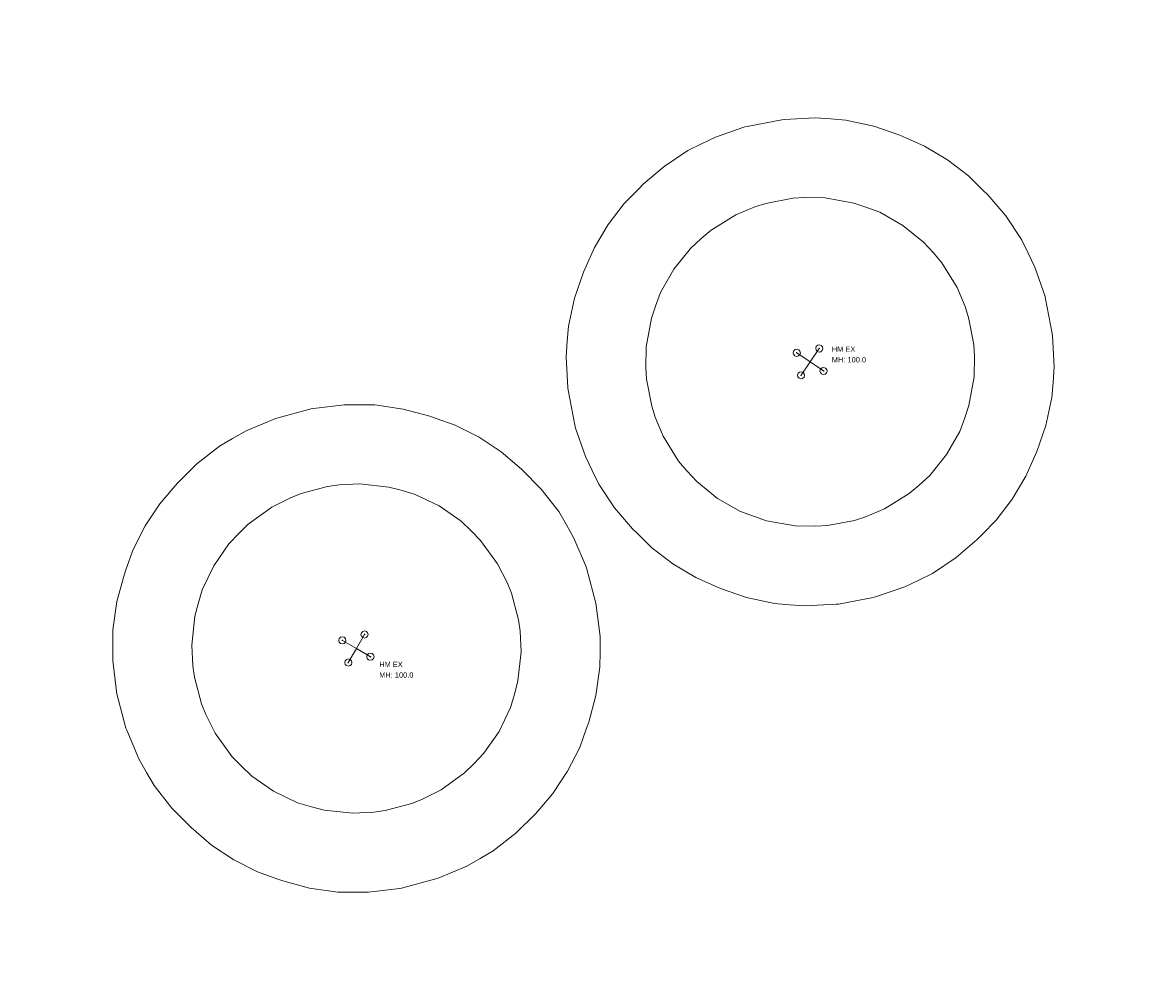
# Model space of a CAD drawing. Extents: x -62 to 9200, y 444 to 4096.
# Tile 1 of 32: x -62 to 787, y 1382 to 2105. Entities that reach past the tile are written whole.
import ezdxf

# ---------------------------------------------------------------- set-up
doc = ezdxf.new("R2010")
doc.units = 0
doc.header["$MEASUREMENT"] = 0
for name, color, linetype, lineweight in [('AGI32-Project_1-LUMINAIRE', 7, 'Continuous', 0), ('AGI32-Project_1-POLE_PENDANT', 7, 'Continuous', 0), ('AGI32-Project_1-TEMPLATE', 7, 'Continuous', 0)]:
    doc.layers.add(name, color=color, linetype=linetype, lineweight=lineweight)
doc.styles.add('AGI32-Arial', font='arial.ttf')

# ---------------------------------------------------------------- blocks, each defined once
blk = doc.blocks.new('AGI32-IDxl7hnj-Project_1-LUMINAIRE-HM EX_Symbol')
at = {"layer": 'AGI32-Project_1-LUMINAIRE', "color": 7, "linetype": 'ByBlock', "lineweight": 0}
for p, q in [((-0.9, 0), (-0.78, 0.45)), ((-0.9, 0, 0.15), (-0.78, 0.45, 0.15)), ((-0.78, 0.45), (-0.9, 0)), ((-0.78, 0.45, 0.15), (-0.9, 0, 0.15)), ((-0.9, 0, 0.15), (-0.78, 0.45, 0.15)), ((-0.78, 0.45, 0.45), (-0.9, 0, 0.45)), ((-0.9, 0, 0.45), (-0.78, 0.45, 0.45)), ((-0.78, 0.45, 0.15), (-0.9, 0, 0.15)), ((-0.78, -0.45), (-0.9, 0)), ((-0.78, -0.45, 0.15), (-0.9, 0, 0.15)), ((-0.9, 0, 0.15), (-0.9, 0)), ((-0.9, 0), (-0.78, -0.45)), ((-0.9, 0), (-0.9, 0, 0.15)), ((-0.9, 0, 0.15), (-0.78, -0.45, 0.15)), ((-0.78, -0.45, 0.15), (-0.9, 0, 0.15)), ((-0.9, 0, 0.45), (-0.78, -0.45, 0.45)), ((-0.78, -0.45, 0.45), (-0.9, 0, 0.45)), ((-0.9, 0, 0.45), (-0.9, 0, 0.15)), ((-0.9, 0, 0.15), (-0.78, -0.45, 0.15)), ((-0.9, 0, 0.15), (-0.9, 0, 0.45)), ((-0.78, 0.45), (-0.45, 0.78)), ((-0.78, 0.45, 0.15), (-0.45, 0.78, 0.15)), ((-0.45, 0.78), (-0.78, 0.45)), ((-0.45, 0.78, 0.15), (-0.78, 0.45, 0.15)), ((-0.78, 0.45, 0.15), (-0.45, 0.78, 0.15)), ((-0.45, 0.78, 0.45), (-0.78, 0.45, 0.45)), ((-0.78, 0.45, 0.45), (-0.45, 0.78, 0.45)), ((-0.45, 0.78, 0.15), (-0.78, 0.45, 0.15)), ((-0.78, 0.45, 0.15), (-0.78, 0.45)), ((-0.78, 0.45), (-0.78, 0.45, 0.15)), ((-0.78, 0.45, 0.45), (-0.78, 0.45, 0.15)), ((-0.78, 0.45, 0.15), (-0.78, 0.45, 0.45)), ((-0.45, 0.78), (0, 0.9)), ((-0.45, 0.78, 0.15), (0, 0.9, 0.15)), ((0, 0.9), (-0.45, 0.78)), ((0, 0.9, 0.15), (-0.45, 0.78, 0.15)), ((-0.45, 0.78, 0.15), (0, 0.9, 0.15)), ((0, 0.9, 0.45), (-0.45, 0.78, 0.45)), ((-0.45, 0.78, 0.45), (0, 0.9, 0.45)), ((0, 0.9, 0.15), (-0.45, 0.78, 0.15)), ((-0.45, 0.78, 0.15), (-0.45, 0.78)), ((-0.45, 0.78), (-0.45, 0.78, 0.15)), ((-0.45, 0.78, 0.45), (-0.45, 0.78, 0.15)), ((-0.45, 0.78, 0.15), (-0.45, 0.78, 0.45)), ((-0.1, 0), (0.1, 0)), ((0, 0.9), (0.45, 0.78)), ((0, 0.9, 0.15), (0, 0.9)), ((0, 0.9), (0, 0.9, 0.15)), ((0, 0.9, 0.15), (0.45, 0.78, 0.15)), ((0.45, 0.78), (0, 0.9)), ((0.45, 0.78, 0.15), (0, 0.9, 0.15)), ((0, 0.9, 0.15), (0.45, 0.78, 0.15)), ((0.45, 0.78, 0.45), (0, 0.9, 0.45)), ((0, 0.9, 0.45), (0, 0.9, 0.15)), ((0, 0.9, 0.15), (0, 0.9, 0.45)), ((0, 0.9, 0.45), (0.45, 0.78, 0.45)), ((0.45, 0.78, 0.15), (0, 0.9, 0.15)), ((0, -0.1), (0, 0.1)), ((0, 0.1), (0.1, 0)), ((0, -0.1), (0.1, 0)), ((0.45, 0.78), (0.78, 0.45)), ((0.45, 0.78, 0.15), (0.45, 0.78)), ((0.45, 0.78), (0.45, 0.78, 0.15)), ((0.45, 0.78, 0.15), (0.78, 0.45, 0.15)), ((0.78, 0.45), (0.45, 0.78)), ((0.78, 0.45, 0.15), (0.45, 0.78, 0.15)), ((0.45, 0.78, 0.15), (0.78, 0.45, 0.15)), ((0.78, 0.45, 0.45), (0.45, 0.78, 0.45)), ((0.45, 0.78, 0.45), (0.45, 0.78, 0.15)), ((0.45, 0.78, 0.15), (0.45, 0.78, 0.45)), ((0.45, 0.78, 0.45), (0.78, 0.45, 0.45)), ((0.78, 0.45, 0.15), (0.45, 0.78, 0.15)), ((0.78, 0.45), (0.9, 0)), ((0.78, 0.45, 0.15), (0.78, 0.45)), ((0.78, 0.45), (0.78, 0.45, 0.15)), ((0.78, 0.45, 0.15), (0.9, 0, 0.15)), ((0.9, 0), (0.78, 0.45)), ((0.9, 0, 0.15), (0.78, 0.45, 0.15)), ((0.78, 0.45, 0.15), (0.9, 0, 0.15)), ((0.9, 0, 0.45), (0.78, 0.45, 0.45)), ((0.78, 0.45, 0.45), (0.78, 0.45, 0.15)), ((0.78, 0.45, 0.15), (0.78, 0.45, 0.45)), ((0.78, 0.45, 0.45), (0.9, 0, 0.45)), ((0.9, 0, 0.15), (0.78, 0.45, 0.15)), ((0.9, 0), (0.78, -0.45)), ((0.9, 0, 0.15), (0.78, -0.45, 0.15)), ((0.78, -0.45), (0.9, 0)), ((0.78, -0.45, 0.15), (0.9, 0, 0.15)), ((0.9, 0, 0.15), (0.78, -0.45, 0.15)), ((0.78, -0.45, 0.45), (0.9, 0, 0.45)), ((0.9, 0, 0.45), (0.78, -0.45, 0.45)), ((0.78, -0.45, 0.15), (0.9, 0, 0.15)), ((0.9, 0), (0.9, 0, 0.15)), ((0.9, 0, 0.15), (0.9, 0)), ((0.9, 0, 0.15), (0.9, 0, 0.45)), ((0.9, 0, 0.45), (0.9, 0, 0.15)), ((-0.45, -0.78), (-0.78, -0.45)), ((-0.45, -0.78, 0.15), (-0.78, -0.45, 0.15)), ((-0.78, -0.45, 0.15), (-0.78, -0.45)), ((-0.78, -0.45), (-0.45, -0.78)), ((-0.78, -0.45), (-0.78, -0.45, 0.15)), ((-0.78, -0.45, 0.15), (-0.45, -0.78, 0.15)), ((-0.45, -0.78, 0.15), (-0.78, -0.45, 0.15)), ((-0.78, -0.45, 0.45), (-0.45, -0.78, 0.45)), ((-0.45, -0.78, 0.45), (-0.78, -0.45, 0.45)), ((-0.78, -0.45, 0.45), (-0.78, -0.45, 0.15)), ((-0.78, -0.45, 0.15), (-0.45, -0.78, 0.15)), ((-0.78, -0.45, 0.15), (-0.78, -0.45, 0.45)), ((0, -0.9), (-0.45, -0.78)), ((0, -0.9, 0.15), (-0.45, -0.78, 0.15)), ((-0.45, -0.78, 0.15), (-0.45, -0.78)), ((-0.45, -0.78), (0, -0.9)), ((-0.45, -0.78), (-0.45, -0.78, 0.15)), ((-0.45, -0.78, 0.15), (0, -0.9, 0.15)), ((0, -0.9, 0.15), (-0.45, -0.78, 0.15)), ((-0.45, -0.78, 0.45), (0, -0.9, 0.45)), ((0, -0.9, 0.45), (-0.45, -0.78, 0.45)), ((-0.45, -0.78, 0.45), (-0.45, -0.78, 0.15)), ((-0.45, -0.78, 0.15), (0, -0.9, 0.15)), ((-0.45, -0.78, 0.15), (-0.45, -0.78, 0.45)), ((0.45, -0.78), (0, -0.9)), ((0.45, -0.78, 0.15), (0, -0.9, 0.15)), ((0, -0.9), (0.45, -0.78)), ((0, -0.9, 0.15), (0.45, -0.78, 0.15)), ((0.45, -0.78, 0.15), (0, -0.9, 0.15)), ((0, -0.9, 0.45), (0.45, -0.78, 0.45)), ((0.45, -0.78, 0.45), (0, -0.9, 0.45)), ((0, -0.9, 0.15), (0.45, -0.78, 0.15)), ((0, -0.9, 0.15), (0, -0.9)), ((0, -0.9), (0, -0.9, 0.15)), ((0, -0.9, 0.45), (0, -0.9, 0.15)), ((0, -0.9, 0.15), (0, -0.9, 0.45)), ((0.78, -0.45), (0.45, -0.78)), ((0.78, -0.45, 0.15), (0.45, -0.78, 0.15)), ((0.45, -0.78), (0.78, -0.45)), ((0.45, -0.78, 0.15), (0.78, -0.45, 0.15)), ((0.78, -0.45, 0.15), (0.45, -0.78, 0.15)), ((0.45, -0.78, 0.45), (0.78, -0.45, 0.45)), ((0.78, -0.45, 0.45), (0.45, -0.78, 0.45)), ((0.45, -0.78, 0.15), (0.78, -0.45, 0.15)), ((0.45, -0.78, 0.15), (0.45, -0.78)), ((0.45, -0.78), (0.45, -0.78, 0.15)), ((0.45, -0.78, 0.45), (0.45, -0.78, 0.15)), ((0.45, -0.78, 0.15), (0.45, -0.78, 0.45)), ((0.78, -0.45, 0.15), (0.78, -0.45)), ((0.78, -0.45), (0.78, -0.45, 0.15)), ((0.78, -0.45, 0.45), (0.78, -0.45, 0.15)), ((0.78, -0.45, 0.15), (0.78, -0.45, 0.45))]:
    blk.add_line(p, q, dxfattribs=at)
blk = doc.blocks.new('AGI32-IDxl7hnj-Project_1-LUMINAIRE-HM EX_1-1')
at = {"layer": 'AGI32-Project_1-LUMINAIRE', "color": 7, "linetype": 'ByBlock', "lineweight": 0, "xscale": 3, "yscale": 3, "zscale": 3}
blk.add_blockref('AGI32-IDxl7hnj-Project_1-LUMINAIRE-HM EX_Symbol', (0, 0), dxfattribs=at)
blk = doc.blocks.new('AGI32-IDxl7hnj-Project_1-LUMINAIRE-HM EX_1-2')
at = {"layer": 'AGI32-Project_1-LUMINAIRE', "color": 7, "linetype": 'ByBlock', "lineweight": 0, "xscale": 3, "yscale": 3, "zscale": 3}
blk.add_blockref('AGI32-IDxl7hnj-Project_1-LUMINAIRE-HM EX_Symbol', (0, 0), dxfattribs=at)
blk = doc.blocks.new('AGI32-IDxl7hnj-Project_1-LUMINAIRE-HM EX_1-3')
at = {"layer": 'AGI32-Project_1-LUMINAIRE', "color": 7, "linetype": 'ByBlock', "lineweight": 0, "xscale": 3, "yscale": 3, "zscale": 3}
blk.add_blockref('AGI32-IDxl7hnj-Project_1-LUMINAIRE-HM EX_Symbol', (0, 0), dxfattribs=at)
blk = doc.blocks.new('AGI32-IDxl7hnj-Project_1-LUMINAIRE-HM EX_1-4')
at = {"layer": 'AGI32-Project_1-LUMINAIRE', "color": 7, "linetype": 'ByBlock', "lineweight": 0, "xscale": 3, "yscale": 3, "zscale": 3}
blk.add_blockref('AGI32-IDxl7hnj-Project_1-LUMINAIRE-HM EX_Symbol', (0, 0), dxfattribs=at)
blk = doc.blocks.new('AGI32-IDxl7hnj-Project_1-LUMINAIRE-HM EX_1_Labels')
at = {"layer": 'AGI32-Project_1-LUMINAIRE', "color": 7, "linetype": 'ByBlock', "lineweight": 0, "char_height": 4, "attachment_point": 1, "style": 'AGI32-Arial'}
for s, insert in [('HM EX', (17.2, -9.93, 100)), ('MH: 100.0', (17.2, -17.93, 100))]:
    blk.add_mtext(s, dxfattribs=dict(at, insert=insert))
blk = doc.blocks.new('AGI32-IDxl7hnj-Project_1-LUMINAIRE-HM EX_Template2')
at = {"layer": 'AGI32-Project_1-TEMPLATE', "color": 1, "linetype": 'ByBlock', "lineweight": 0}
for p, q in [((-60.05, 173.84, -100), (-40.03, 179.26, -100)), ((-40.03, 179.26, -100), (-35.11, 180.13, -100)), ((-35.11, 180.13, -100), (-20.02, 182.93, -100)), ((-20.02, 182.93, -100), (0, 184.07, -100)), ((0, 184.07, -100), (20.01, 182.93, -100)), ((20.01, 182.93, -100), (35.11, 180.13, -100)), ((35.11, 180.13, -100), (40.03, 179.26, -100)), ((40.03, 179.26, -100), (60.04, 173.84, -100)), ((-80.06, 165.77, -100), (-60.05, 173.84, -100)), ((60.04, 173.84, -100), (80.06, 165.77, -100)), ((-89.98, 160.12, -100), (-80.06, 165.77, -100)), ((80.06, 165.77, -100), (89.98, 160.12, -100)), ((-118.79, 140.1, -100), (-100.08, 154.22, -100)), ((-100.08, 154.22, -100), (-89.98, 160.12, -100)), ((89.98, 160.12, -100), (100.07, 154.22, -100)), ((100.07, 154.22, -100), (118.79, 140.1, -100)), ((-139, 120.09, -100), (-120.09, 139, -100)), ((-120.09, 139, -100), (-118.79, 140.1, -100)), ((118.79, 140.1, -100), (120.09, 139, -100)), ((120.09, 139, -100), (139, 120.09, -100)), ((-140.11, 118.79, -100), (-139, 120.09, -100)), ((139, 120.09, -100), (140.1, 118.79, -100)), ((-154.22, 100.07, -100), (-140.11, 118.79, -100)), ((140.1, 118.79, -100), (154.22, 100.07, -100)), ((-160.12, 89.98, -100), (-154.22, 100.07, -100)), ((154.22, 100.07, -100), (160.12, 89.98, -100)), ((-165.77, 80.06, -100), (-160.12, 89.98, -100)), ((160.12, 89.98, -100), (165.77, 80.06, -100)), ((-173.84, 60.04, -100), (-165.77, 80.06, -100)), ((165.77, 80.06, -100), (173.84, 60.04, -100)), ((-179.26, 40.03, -100), (-173.84, 60.04, -100)), ((173.84, 60.04, -100), (179.26, 40.03, -100)), ((-182.93, 20.01, -100), (-180.14, 35.11, -100)), ((-180.14, 35.11, -100), (-179.26, 40.03, -100)), ((179.26, 40.03, -100), (180.13, 35.11, -100)), ((180.13, 35.11, -100), (182.93, 20.01, -100)), ((-184.07, 0, -100), (-182.93, 20.01, -100)), ((182.93, 20.01, -100), (184.07, 0, -100)), ((-182.93, -20.02, -100), (-184.07, 0, -100)), ((184.07, 0, -100), (182.93, -20.02, -100)), ((-180.14, -35.11, -100), (-182.93, -20.02, -100)), ((182.93, -20.02, -100), (180.13, -35.11, -100)), ((-179.26, -40.03, -100), (-180.14, -35.11, -100)), ((-173.84, -60.05, -100), (-179.26, -40.03, -100)), ((179.26, -40.03, -100), (173.84, -60.05, -100)), ((180.13, -35.11, -100), (179.26, -40.03, -100)), ((-165.77, -80.06, -100), (-173.84, -60.05, -100)), ((173.84, -60.05, -100), (165.77, -80.06, -100)), ((-160.12, -89.98, -100), (-165.77, -80.06, -100)), ((165.77, -80.06, -100), (160.12, -89.98, -100)), ((-154.22, -100.08, -100), (-160.12, -89.98, -100)), ((160.12, -89.98, -100), (154.22, -100.08, -100)), ((-140.11, -118.79, -100), (-154.22, -100.08, -100)), ((154.22, -100.08, -100), (140.1, -118.79, -100)), ((-139, -120.09, -100), (-140.11, -118.79, -100)), ((140.1, -118.79, -100), (139, -120.09, -100)), ((-120.09, -139, -100), (-139, -120.09, -100)), ((139, -120.09, -100), (120.09, -139, -100)), ((-118.79, -140.11, -100), (-120.09, -139, -100)), ((-100.08, -154.22, -100), (-118.79, -140.11, -100)), ((118.79, -140.11, -100), (100.07, -154.22, -100)), ((120.09, -139, -100), (118.79, -140.11, -100)), ((-89.98, -160.12, -100), (-100.08, -154.22, -100)), ((-80.06, -165.77, -100), (-89.98, -160.12, -100)), ((89.98, -160.12, -100), (80.06, -165.77, -100)), ((100.07, -154.22, -100), (89.98, -160.12, -100)), ((-60.05, -173.84, -100), (-80.06, -165.77, -100)), ((80.06, -165.77, -100), (60.04, -173.84, -100)), ((-40.03, -179.26, -100), (-60.05, -173.84, -100)), ((60.04, -173.84, -100), (40.03, -179.26, -100)), ((-35.11, -180.14, -100), (-40.03, -179.26, -100)), ((-20.02, -182.93, -100), (-35.11, -180.14, -100)), ((0, -184.07, -100), (-20.02, -182.93, -100)), ((20.01, -182.93, -100), (0, -184.07, -100)), ((35.11, -180.14, -100), (20.01, -182.93, -100)), ((40.03, -179.26, -100), (35.11, -180.14, -100))]:
    blk.add_line(p, q, dxfattribs=at)
at = {"layer": 'AGI32-Project_1-TEMPLATE', "color": 5, "linetype": 'ByBlock', "lineweight": 0}
for p, q in [((-40.03, 117.49, -100), (-30.7, 120.09, -100)), ((-30.7, 120.09, -100), (-20.02, 122.71, -100)), ((-20.02, 122.71, -100), (0, 124.3, -100)), ((0, 124.3, -100), (20.01, 122.71, -100)), ((20.01, 122.71, -100), (30.7, 120.09, -100)), ((30.7, 120.09, -100), (40.03, 117.49, -100)), ((-60.05, 108.59, -100), (-40.03, 117.49, -100)), ((40.03, 117.49, -100), (60.04, 108.59, -100)), ((-73.21, 100.07, -100), (-60.05, 108.59, -100)), ((60.04, 108.59, -100), (73.21, 100.07, -100)), ((-94.69, 80.06, -100), (-80.06, 94.69, -100)), ((-80.06, 94.69, -100), (-73.21, 100.07, -100)), ((73.21, 100.07, -100), (80.06, 94.69, -100)), ((80.06, 94.69, -100), (94.69, 80.06, -100)), ((-100.08, 73.21, -100), (-94.69, 80.06, -100)), ((94.69, 80.06, -100), (100.07, 73.21, -100)), ((-108.59, 60.04, -100), (-100.08, 73.21, -100)), ((100.07, 73.21, -100), (108.59, 60.04, -100)), ((-117.49, 40.03, -100), (-108.59, 60.04, -100)), ((108.59, 60.04, -100), (117.49, 40.03, -100)), ((-120.09, 30.7, -100), (-117.49, 40.03, -100)), ((117.49, 40.03, -100), (120.09, 30.7, -100)), ((-122.71, 20.01, -100), (-120.09, 30.7, -100)), ((120.09, 30.7, -100), (122.71, 20.01, -100)), ((-124.3, 0, -100), (-122.71, 20.01, -100)), ((122.71, 20.01, -100), (124.3, 0, -100)), ((-122.71, -20.02, -100), (-124.3, 0, -100)), ((124.3, 0, -100), (122.71, -20.02, -100)), ((-120.09, -30.7, -100), (-122.71, -20.02, -100)), ((122.71, -20.02, -100), (120.09, -30.7, -100)), ((-117.49, -40.03, -100), (-120.09, -30.7, -100)), ((120.09, -30.7, -100), (117.49, -40.03, -100)), ((-108.59, -60.05, -100), (-117.49, -40.03, -100)), ((117.49, -40.03, -100), (108.59, -60.05, -100)), ((-100.08, -73.21, -100), (-108.59, -60.05, -100)), ((108.59, -60.05, -100), (100.07, -73.21, -100)), ((-94.69, -80.06, -100), (-100.08, -73.21, -100)), ((100.07, -73.21, -100), (94.69, -80.06, -100)), ((-80.06, -94.69, -100), (-94.69, -80.06, -100)), ((94.69, -80.06, -100), (80.06, -94.69, -100)), ((-73.21, -100.08, -100), (-80.06, -94.69, -100)), ((-60.05, -108.59, -100), (-73.21, -100.08, -100)), ((73.21, -100.08, -100), (60.04, -108.59, -100)), ((80.06, -94.69, -100), (73.21, -100.08, -100)), ((-40.03, -117.49, -100), (-60.05, -108.59, -100)), ((60.04, -108.59, -100), (40.03, -117.49, -100)), ((-30.7, -120.09, -100), (-40.03, -117.49, -100)), ((40.03, -117.49, -100), (30.7, -120.09, -100)), ((-20.02, -122.71, -100), (-30.7, -120.09, -100)), ((0, -124.3, -100), (-20.02, -122.71, -100)), ((20.01, -122.71, -100), (0, -124.3, -100)), ((30.7, -120.09, -100), (20.01, -122.71, -100))]:
    blk.add_line(p, q, dxfattribs=at)
blk = doc.blocks.new('AGI32-IDxl7hnj-Project_1-LUMINAIRE-HM EX_1')
at = {"layer": 'AGI32-Project_1-POLE_PENDANT', "color": 7, "linetype": 'ByBlock', "lineweight": 0}
for q in [(0, 12.207), (-12.207, 0), (12.207, 0), (0, -12.207), (0, 0, -100)]:
    blk.add_line((0, 0), q, dxfattribs=at)
at = {"layer": 'AGI32-Project_1-LUMINAIRE', "color": 7, "linetype": 'ByBlock', "lineweight": 0}
for name, p, rotation in [('AGI32-IDxl7hnj-Project_1-LUMINAIRE-HM EX_1-2', (0, 12.207), 90.00007750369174), ('AGI32-IDxl7hnj-Project_1-LUMINAIRE-HM EX_1_Labels', (0, 0, -100), 30.13872350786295), ('AGI32-IDxl7hnj-Project_1-LUMINAIRE-HM EX_1-3', (-12.207, 0), 180.0001550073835), ('AGI32-IDxl7hnj-Project_1-LUMINAIRE-HM EX_1-4', (0, -12.207), 270.0002325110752)]:
    blk.add_blockref(name, p, dxfattribs=dict(at, rotation=rotation))
blk.add_blockref('AGI32-IDxl7hnj-Project_1-LUMINAIRE-HM EX_1-1', (12.207, 0), dxfattribs=at)
at = {"layer": 'AGI32-Project_1-TEMPLATE', "color": 7, "linetype": 'ByBlock', "lineweight": 0}
blk.add_blockref('AGI32-IDxl7hnj-Project_1-LUMINAIRE-HM EX_Template2', (0, 0), dxfattribs=at)
blk = doc.blocks.new('AGI32-IDxl7hnj-Project_1-LUMINAIRE-HM EX_2-1')
at = {"layer": 'AGI32-Project_1-LUMINAIRE', "color": 7, "linetype": 'ByBlock', "lineweight": 0, "xscale": 3, "yscale": 3, "zscale": 3}
blk.add_blockref('AGI32-IDxl7hnj-Project_1-LUMINAIRE-HM EX_Symbol', (0, 0), dxfattribs=at)
blk = doc.blocks.new('AGI32-IDxl7hnj-Project_1-LUMINAIRE-HM EX_2-2')
at = {"layer": 'AGI32-Project_1-LUMINAIRE', "color": 7, "linetype": 'ByBlock', "lineweight": 0, "xscale": 3, "yscale": 3, "zscale": 3}
blk.add_blockref('AGI32-IDxl7hnj-Project_1-LUMINAIRE-HM EX_Symbol', (0, 0), dxfattribs=at)
blk = doc.blocks.new('AGI32-IDxl7hnj-Project_1-LUMINAIRE-HM EX_2-3')
at = {"layer": 'AGI32-Project_1-LUMINAIRE', "color": 7, "linetype": 'ByBlock', "lineweight": 0, "xscale": 3, "yscale": 3, "zscale": 3}
blk.add_blockref('AGI32-IDxl7hnj-Project_1-LUMINAIRE-HM EX_Symbol', (0, 0), dxfattribs=at)
blk = doc.blocks.new('AGI32-IDxl7hnj-Project_1-LUMINAIRE-HM EX_2-4')
at = {"layer": 'AGI32-Project_1-LUMINAIRE', "color": 7, "linetype": 'ByBlock', "lineweight": 0, "xscale": 3, "yscale": 3, "zscale": 3}
blk.add_blockref('AGI32-IDxl7hnj-Project_1-LUMINAIRE-HM EX_Symbol', (0, 0), dxfattribs=at)
blk = doc.blocks.new('AGI32-IDxl7hnj-Project_1-LUMINAIRE-HM EX_2_Labels')
at = {"layer": 'AGI32-Project_1-LUMINAIRE', "color": 7, "linetype": 'ByBlock', "lineweight": 0, "char_height": 4, "attachment_point": 1, "style": 'AGI32-Arial'}
for s, insert in [('HM EX', (16.34, 11.57, 100)), ('MH: 100.0', (16.34, 3.57, 100))]:
    blk.add_mtext(s, dxfattribs=dict(at, insert=insert))
blk = doc.blocks.new('AGI32-IDxl7hnj-Project_1-LUMINAIRE-HM EX_2')
at = {"layer": 'AGI32-Project_1-POLE_PENDANT', "color": 7, "linetype": 'ByBlock', "lineweight": 0}
for q in [(0, 12.207), (-12.207, 0), (12.207, 0), (0, -12.207), (0, 0, -100)]:
    blk.add_line((0, 0), q, dxfattribs=at)
at = {"layer": 'AGI32-Project_1-LUMINAIRE', "color": 7, "linetype": 'ByBlock', "lineweight": 0}
for name, p, rotation in [('AGI32-IDxl7hnj-Project_1-LUMINAIRE-HM EX_2_Labels', (0, 0, -100), 34.17971209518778), ('AGI32-IDxl7hnj-Project_1-LUMINAIRE-HM EX_2-2', (0, 12.207), 90.00007750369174), ('AGI32-IDxl7hnj-Project_1-LUMINAIRE-HM EX_2-3', (-12.207, 0), 180.0001550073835), ('AGI32-IDxl7hnj-Project_1-LUMINAIRE-HM EX_2-4', (0, -12.207), 270.0002325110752)]:
    blk.add_blockref(name, p, dxfattribs=dict(at, rotation=rotation))
blk.add_blockref('AGI32-IDxl7hnj-Project_1-LUMINAIRE-HM EX_2-1', (12.207, 0), dxfattribs=at)
at = {"layer": 'AGI32-Project_1-TEMPLATE', "color": 7, "linetype": 'ByBlock', "lineweight": 0}
blk.add_blockref('AGI32-IDxl7hnj-Project_1-LUMINAIRE-HM EX_Template2', (0, 0), dxfattribs=at)

msp = doc.modelspace()

# ---------------------------------------------------------------- block references
at = {"layer": 'AGI32-Project_1-LUMINAIRE', "color": 7, "linetype": 'Continuous', "lineweight": 0}
for name, p, rotation in [('AGI32-IDxl7hnj-Project_1-LUMINAIRE-HM EX_2', (531.23, 1849.67, 100), 325.8202879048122), ('AGI32-IDxl7hnj-Project_1-LUMINAIRE-HM EX_1', (189.27, 1633.66, 100), 329.8612764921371)]:
    msp.add_blockref(name, p, dxfattribs=dict(at, rotation=rotation))

doc.saveas('drawing.dxf')
